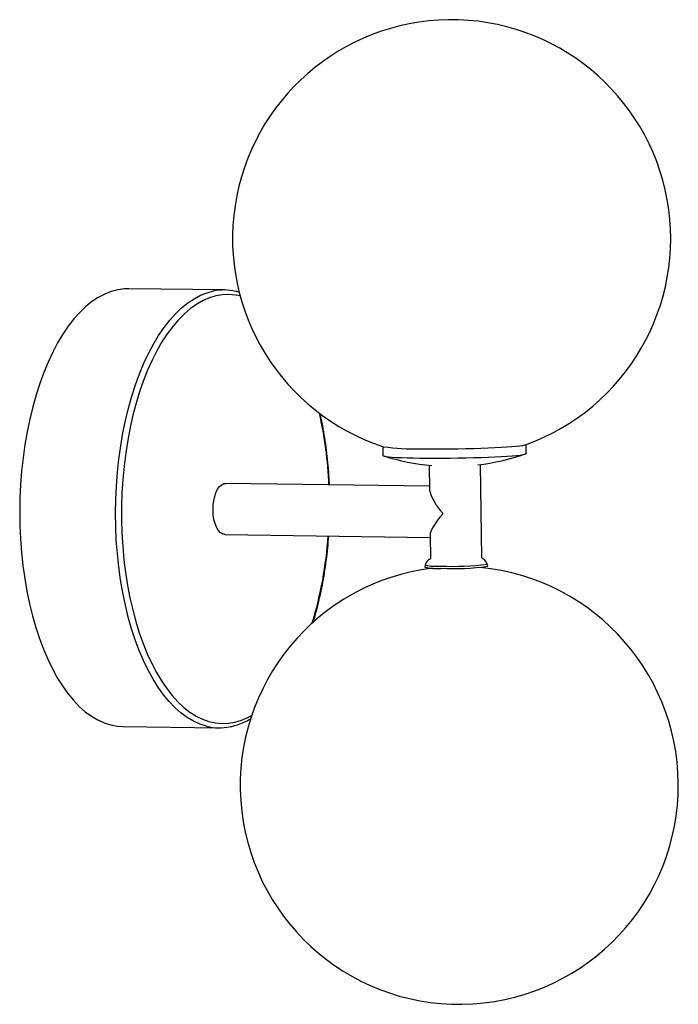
# Model space of a CAD drawing. Header units: millimetres. Extents: x -100 to 50, y -50 to 175.
import ezdxf

# ---------------------------------------------------------------- set-up
doc = ezdxf.new("R2010")
doc.units = ezdxf.units.MM

msp = doc.modelspace()

# ---------------------------------------------------------------- linework, layer by layer
at = {"color": 7, "linetype": 'Continuous', "lineweight": 25}
for p, q in [((-53.56, 113.14), (-75.44, 113.44)), ((-17.45, 77.4), (-17.42, 75.35)), ((15.31, 75.81), (15.29, 77.86)), ((-6.87, 73.12), (-6.79, 67.45)), ((5.13, 51.88), (4.83, 73.29)), ((-6.8, 68.35), (-53.29, 68.98)), ((-53.45, 57.28), (-6.64, 56.64)), ((-6.65, 57.22), (-6.57, 51.71)), ((-7.76, 50.36), (-7.89, 49.84)), ((6.5, 50.04), (6.35, 50.55)), ((-76.8, 13.45), (-54.93, 13.15))]:
    msp.add_line(p, q, dxfattribs=at)
at = {"color": 7, "linetype": 'Continuous', "lineweight": 25, "flags": 128}
for points in [[(-75.44, 113.44), (-76.44, 113.41), (-77.94, 113.21), (-79.44, 112.81), (-80.93, 112.22), (-82.39, 111.44), (-83.83, 110.48), (-85.24, 109.34), (-86.62, 108.01), (-87.96, 106.52), (-89.24, 104.86), (-90.48, 103.04), (-91.67, 101.06), (-92.79, 98.94), (-93.85, 96.68), (-94.84, 94.3), (-95.76, 91.79), (-96.6, 89.18), (-97.36, 86.46), (-98.04, 83.66), (-98.64, 80.78), (-99.15, 77.83), (-99.57, 74.82), (-99.89, 71.77), (-100.13, 68.69), (-100.27, 65.59), (-100.32, 62.48), (-100.28, 59.38), (-100.14, 56.29), (-99.92, 53.22), (-99.59, 50.2), (-99.18, 47.23), (-98.68, 44.32), (-98.09, 41.49), (-97.42, 38.74), (-96.66, 36.08), (-95.82, 33.53), (-94.91, 31.1), (-93.93, 28.79), (-92.87, 26.62), (-91.76, 24.59), (-90.58, 22.71), (-89.34, 20.98), (-88.06, 19.43), (-86.72, 18.04), (-85.35, 16.82), (-83.94, 15.79), (-82.5, 14.94), (-81.04, 14.28), (-79.56, 13.81), (-78.06, 13.53), (-76.8, 13.45)], [(-9, 76.87), (-7.38, 76.85), (-5.68, 76.84), (-3.92, 76.85), (-2.13, 76.86), (-0.33, 76.88), (1.47, 76.92), (3.23, 76.96), (4.94, 77.01), (6.58, 77.07), (8.12, 77.14), (9.55, 77.22), (10.86, 77.3), (12.02, 77.38), (13.02, 77.47), (13.85, 77.56), (14.49, 77.65), (14.95, 77.75), (15.12, 77.8)], [(-17.42, 75.35), (-17.37, 75.29), (-17.14, 75.21), (-16.72, 75.13), (-16.1, 75.05), (-15.3, 74.98), (-14.33, 74.92), (-13.19, 74.86), (-11.91, 74.82), (-10.5, 74.78), (-8.97, 74.76)], [(-8.97, 74.76), (-7.35, 74.74), (-5.65, 74.73), (-3.89, 74.74), (-2.1, 74.75), (-0.3, 74.78), (1.5, 74.81), (3.26, 74.85), (4.97, 74.91), (6.61, 74.97), (8.15, 75.03), (9.58, 75.11), (10.89, 75.19), (12.05, 75.27), (13.05, 75.36), (13.88, 75.45), (14.52, 75.55), (14.98, 75.64), (15.24, 75.73), (15.31, 75.81)], [(-56.2, 62.84), (-56.17, 63.92), (-56.04, 64.97), (-55.82, 65.96), (-55.52, 66.85), (-55.14, 67.62), (-54.71, 68.23), (-54.22, 68.67), (-53.71, 68.92), (-53.29, 68.98)], [(-53.45, 57.28), (-53.55, 57.29), (-54.07, 57.43), (-54.56, 57.77), (-55.01, 58.29), (-55.41, 58.98), (-55.73, 59.81), (-55.98, 60.75), (-56.14, 61.77), (-56.2, 62.84)], [(-3.7, 62.12), (-4.45, 61.22), (-5.12, 60.35), (-5.68, 59.53), (-6.12, 58.79), (-6.43, 58.13), (-6.61, 57.57), (-6.65, 57.22)]]:
    msp.add_lwpolyline(points, dxfattribs=at)
at = {"color": 8, "linetype": 'Continuous', "lineweight": 25, "flags": 128}
for points in [[(-57.52, 13.47), (-57.68, 13.51), (-59.16, 13.98), (-60.63, 14.64), (-62.07, 15.49), (-63.47, 16.52), (-64.85, 17.74), (-66.18, 19.13), (-67.47, 20.69), (-68.7, 22.41), (-69.88, 24.29), (-71, 26.32), (-72.05, 28.49), (-73.04, 30.8), (-73.95, 33.23), (-74.78, 35.78), (-75.54, 38.44), (-76.21, 41.19), (-76.8, 44.02), (-77.31, 46.93), (-77.72, 49.9), (-78.04, 52.93), (-78.27, 55.99), (-78.41, 59.08), (-78.45, 62.18), (-78.4, 65.29), (-78.25, 68.4), (-78.02, 71.48), (-77.69, 74.52), (-77.27, 77.53), (-76.76, 80.48), (-76.17, 83.36), (-75.49, 86.16), (-74.72, 88.88), (-73.88, 91.49), (-72.96, 94), (-71.97, 96.39), (-70.91, 98.64), (-69.79, 100.76), (-68.61, 102.74), (-67.37, 104.56), (-66.08, 106.22), (-64.74, 107.72), (-63.37, 109.04), (-61.96, 110.18), (-60.52, 111.14), (-59.05, 111.92), (-57.57, 112.51), (-56.07, 112.91), (-56.05, 112.91)], [(-49.99, 111.77), (-51.08, 111.99), (-52.56, 112.13), (-54.05, 112.07), (-55.54, 111.82), (-57.02, 111.37), (-58.48, 110.74), (-59.93, 109.92), (-61.35, 108.91), (-62.73, 107.72), (-64.08, 106.36), (-65.39, 104.83), (-66.65, 103.13), (-67.86, 101.27), (-69.01, 99.27), (-70.1, 97.12), (-71.12, 94.83), (-72.07, 92.43), (-72.95, 89.9), (-73.75, 87.27), (-74.48, 84.55), (-75.11, 81.74), (-75.67, 78.86), (-76.13, 75.91), (-76.5, 72.92), (-76.79, 69.88), (-76.98, 66.82), (-77.08, 63.75), (-77.08, 60.67), (-76.99, 57.6), (-76.81, 54.55), (-76.53, 51.54), (-76.17, 48.58), (-75.71, 45.67), (-75.16, 42.83), (-74.53, 40.07), (-73.82, 37.4), (-73.02, 34.83), (-72.15, 32.38), (-71.2, 30.04), (-70.19, 27.84), (-69.1, 25.77), (-67.96, 23.86), (-66.76, 22.1), (-65.5, 20.5), (-64.2, 19.06), (-62.85, 17.81), (-61.47, 16.73), (-60.05, 15.83), (-58.61, 15.12), (-57.14, 14.6), (-55.67, 14.28), (-54.18, 14.14), (-52.69, 14.2), (-51.2, 14.45), (-49.72, 14.89), (-48.26, 15.53), (-47.37, 16.01)]]:
    msp.add_lwpolyline(points, dxfattribs=at)
at = {"color": 7, "linetype": 'Continuous', "lineweight": 25}
for centre, radius, start, end in [((-1.74, 124.87), 50, 289.6991, 251.896), ((-53.72, 101.3), 11.84, 76.8725, 101.3027), ((-10.21, 127.52), 50.67, 261.9851, 271.3673), ((-1.74, 124.87), 52, 252.6671, 265.0005), ((-1.74, 124.87), 52, 276.5946, 288.928), ((4.4, 70.38), 11.57, 194.7076, 225.5582), ((0, 0), 50, 97.0422, 84.5529), ((-5.29, 60.05), 10.54, 255.7218, 276.0644), ((-1.34, 107.08), 57.58, 267.179, 277.8291), ((-54.77, 24.99), 11.84, 256.5383, 281.4732)]:
    msp.add_arc(centre, radius, start, end, dxfattribs=at)
at = {"color": 8, "linetype": 'Continuous', "lineweight": 25}
for centre, radius, start, end in [((-120.29, 64.95), 90.62, 2.3487, 12.7913), ((-117.93, 62.84), 88.21, 343.0037, 356.1781), ((-5.21, 60.37), 10.34, 255.7218, 276.0644), ((-1.34, 106.49), 56.47, 267.179, 277.8291)]:
    msp.add_arc(centre, radius, start, end, dxfattribs=at)
at = {"color": 7, "linetype": 'Continuous', "lineweight": 25}
for points, knots in [([(-50.14, 112.6), (-50.26, 112.65), (-50.5, 112.73), (-50.75, 112.77), (-50.88, 112.8)], [0, 0, 0, 0, 0.504255, 1, 1, 1, 1]), ([(-29.64, 68.66), (-29.65, 69.14), (-29.71, 70.59), (-29.9, 72.99), (-30.19, 75.86), (-30.57, 78.68), (-31.03, 81.45), (-31.43, 83.56), (-31.71, 84.72), (-31.78, 85)], [0, 0, 0, 0, 0.084096, 0.255948, 0.427827, 0.59974, 0.771697, 0.94371, 1, 1, 1, 1]), ([(-33.4, 37.08), (-33.33, 37.31), (-32.98, 38.37), (-32.45, 40.35), (-31.8, 43.01), (-31.23, 45.74), (-30.74, 48.52), (-30.33, 51.36), (-30, 54.18), (-29.86, 56.05), (-29.79, 56.96)], [0, 0, 0, 0, 0.039256, 0.177949, 0.31658, 0.455155, 0.593683, 0.732171, 0.870629, 1, 1, 1, 1]), ([(-6.57, 51.73), (-6.58, 51.73), (-6.67, 51.7), (-6.91, 51.56), (-7.24, 51.31), (-7.53, 50.92), (-7.72, 50.59), (-7.74, 50.39), (-7.75, 50.37)], [0, 0, 0, 0, 0.015075, 0.209969, 0.436165, 0.688306, 0.962286, 1, 1, 1, 1]), ([(6.34, 50.58), (6.29, 50.74), (6.17, 51.04), (5.89, 51.4), (5.59, 51.66), (5.32, 51.82), (5.18, 51.87), (5.13, 51.89)], [0, 0, 0, 0, 0.2567091, 0.4916784, 0.7039204, 0.896676, 1, 1, 1, 1]), ([(-52.25, 13.41), (-51.82, 13.51), (-50.89, 13.71), (-49.5, 14.25), (-48.36, 14.78), (-47.7, 15.2), (-47.52, 15.31)], [0, 0, 0, 0, 0.269099, 0.572338, 0.877267, 1, 1, 1, 1])]:
    msp.add_open_spline(points, degree=3, knots=knots, dxfattribs=at)

doc.saveas('drawing.dxf')
